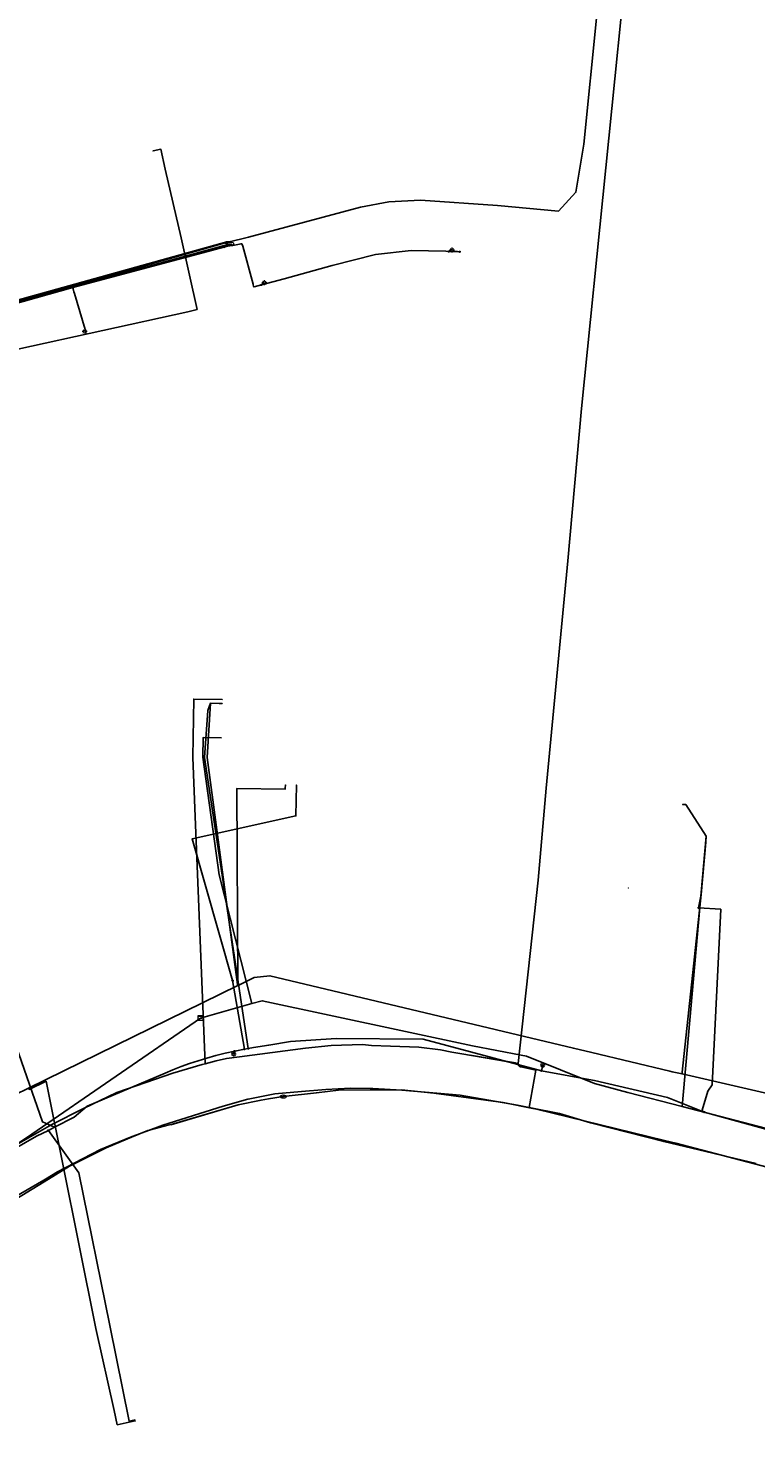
# Model space of a CAD drawing. Header units: metres. Extents: x 174261 to 174838, y 462117 to 462752.
# Tile 5 of 13: x 174502 to 174620, y 462206 to 462436. Entities that reach past the tile are written whole.
import ezdxf
from ezdxf.enums import TextEntityAlignment as Align
from ezdxf.lldxf.tags import DXFTag

# ---------------------------------------------------------------- set-up
doc = ezdxf.new("R2010")
doc.units = ezdxf.units.M
for name, color, linetype in [('B-WE-KL-DATA_KABELBED-G', 153, 'Continuous'), ('B-WE-KL-DATA_MANTELBUIS-G', 153, 'Continuous'), ('B-WE-KL-ET_LS-G', 11, 'KL-LS-N'), ('B-WE-KL-ET_LS_MANTELBUIS-G', 11, 'Continuous'), ('B-WE-KL-ET_LS_OV_LICHTMAST-S', 53, 'Continuous'), ('B-WE-KL-GAS_LD-G', 44, 'KL-GAS-LD-N')]:
    doc.layers.add(name, color=color, linetype=linetype)
doc.layers.add('B-WE-KL-WATER-G', color=5, linetype='KL-WATER-N', true_color=0x0000ff)
doc.layers.add('B-WE-KL-WATER_MANTELBUIS-G', color=5, linetype='Continuous', true_color=0x0000ff)
doc.styles.add('NLCS-ISO', font='NLCS-ISO.ttf')
doc.styles.get("Standard").update_dxf_attribs({"font": 'isocpeur.ttf'})
tags = doc.linetypes.add('KL-GAS-LD-N', pattern='A,4,-1,[69,NLCS.SHX,S=0.5,R=0,X=0,Y=0],-1,4,-1,["L",Standard,S=1,R=0,X=0.25,Y=-0.5],-2', length=13).pattern_tags.tags
tags[18] = DXFTag(74, 10)
tags = doc.linetypes.add('KL-LS-N', pattern='A,4,-1,[103,NLCS.SHX,S=0.75,R=0,X=0,Y=0],-1,4,-1,["L",Standard,S=1,R=0,X=0,Y=-0.5],-2', length=13).pattern_tags.tags
tags[18] = DXFTag(74, 10)
doc.linetypes.add('KL-WATER-N', pattern='A,7,-0.5,[168,NLCS.SHX,S=0.75,R=0,X=0.75,Y=0],-2', length=9.5)

# ---------------------------------------------------------------- blocks, each defined once
blk = doc.blocks.new('SKL-WTB_HULP_KAST-SO')
at = {"color": 0, "linetype": 'ByBlock', "lineweight": 18}
for points in [[(-2, 2), (2, 2), (2, 1.68), (-2, 1.68)], [(-2, 1.52), (2, 1.52), (2, -2), (-2, -2)]]:
    blk.add_lwpolyline(points, close=True, dxfattribs=at)
at = {"color": 0, "linetype": 'ByBlock', "lineweight": 18, "style": 'NLCS-ISO'}
blk.add_text('kast', height=1.5, dxfattribs=at).set_placement((0, 0), align=Align.MIDDLE_CENTER)
at = {"color": 0, "linetype": 'ByBlock', "lineweight": 18, "style": 'NLCS-ISO', "flags": 1}
for tag, p in [('TYPE', (2.5, 0)), ('OMSCHRIJVING', (2.5, -3)), ('LABEL', (2.5, -1.5))]:
    blk.add_attdef(tag, p, '', height=1, dxfattribs=at)
blk = doc.blocks.new('SKL-WTB_HULP_OVERIG-SO')
at = {"color": 0, "linetype": 'ByBlock', "lineweight": 18}
for points in [[(-0.1, 0.1), (0.1, -0.1)], [(0.1, 0.1), (-0.1, -0.1)]]:
    blk.add_lwpolyline(points, dxfattribs=at)
at = {"color": 0, "linetype": 'ByBlock', "lineweight": 18, "style": 'NLCS-ISO', "flags": 1}
for tag, p in [('TYPE', (1.5, 0)), ('LABEL', (1.5, -1.5)), ('OMSCHRIJVING', (1.5, -3))]:
    blk.add_attdef(tag, p, '', height=1, dxfattribs=at)
blk = doc.blocks.new('SKL-WTB_HULP_BLAASGAT-SO')
at = {"color": 0, "linetype": 'ByBlock', "lineweight": 18}
for points in [[(0.4, 0.7), (-0.4, 0.1)], [(-0.4, 0.7), (0.4, 0.1)], [(0, 0.4), (0, -0.9)]]:
    blk.add_lwpolyline(points, dxfattribs=at)
blk.add_circle((0, 0), 1, dxfattribs=at)
at = {"color": 0, "linetype": 'ByBlock', "lineweight": 18, "style": 'NLCS-ISO', "flags": 1}
for tag, p in [('TYPE', (1.5, 0)), ('LABEL', (1.5, -1.5)), ('OMSCHRIJVING', (1.5, -3))]:
    blk.add_attdef(tag, p, '', height=1, dxfattribs=at)
blk = doc.blocks.new('SKL-WTB_HULP_MOF-SO')
at = {"linetype": 'ByBlock', "lineweight": 18}
h = blk.add_hatch(color=0, dxfattribs=at)
h.dxf.hatch_style = 1
h.paths.add_polyline_path([(-0.5625, 0, 1), (0.5625, 0, 1)])
at = {"color": 0, "linetype": 'ByBlock', "lineweight": 18}
blk.add_circle((0, 0), 0.5625, dxfattribs=at)
at = {"color": 0, "linetype": 'ByBlock', "lineweight": 18, "style": 'NLCS-ISO', "flags": 1}
for tag, p in [('TYPE', (1.5, 0)), ('OMSCHRIJVING', (1.5, -3)), ('LABEL', (1.5, -1.5))]:
    blk.add_attdef(tag, p, '', height=1, dxfattribs=at)
blk = doc.blocks.new('SKL-ET_OV_LICHTMAST-SO')
at = {"color": 0, "linetype": 'ByBlock', "lineweight": 18}
for points in [[(-1.2, 0), (-2, 0)], [(-1.4, 1.4), (-0.9, 0.9)], [(0, 2), (0, 1.2)], [(0.9, 0.9), (1.4, 1.4)], [(2, 0), (1.2, 0)], [(-1.4, -1.4), (-0.9, -0.9)], [(0, -1.2), (0, -2)], [(0.9, -0.9), (1.4, -1.4)]]:
    blk.add_lwpolyline(points, dxfattribs=at)
blk.add_circle((0, 0), 1, dxfattribs=at)
blk = doc.blocks.new('SKL-WATER_BRANDKRAAN_BRANDPUT-SO')
at = {"color": 0, "linetype": 'ByBlock', "lineweight": 18}
blk.add_ellipse((0, 0), major_axis=(2.5, 0), ratio=0.54, dxfattribs=at)
at = {"color": 0, "linetype": 'ByBlock', "lineweight": 18, "style": 'NLCS-ISO'}
blk.add_text('bk', height=1.5, dxfattribs=at).set_placement((0.2, 0), align=Align.MIDDLE_CENTER)

msp = doc.modelspace()

# ---------------------------------------------------------------- linework, layer by layer
at = {"layer": 'B-WE-KL-DATA_KABELBED-G', "flags": 128}
for points in [[(174610.24, 462644.96), (174610.03, 462644.33), (174609.86, 462643.69), (174609.75, 462643.03), (174609.7, 462642.37), (174610.02, 462610.68), (174609.95, 462563.48), (174610.2, 462554.57), (174609.08, 462541.78), (174607.33, 462522.98), (174605.16, 462500), (174604.99, 462498.2), (174604.4, 462492.02), (174599.94, 462452.57), (174592, 462374.41), (174589.81, 462349.72), (174589.19, 462343.51), (174586.26, 462312.81), (174585, 462297.91), (174581.71, 462268.17)], [(174522.48, 462416.2), (174523.75, 462416.47), (174524.44, 462413.24), (174527.05, 462402.1), (174529.62, 462390.49)], [(174469.31, 462383.32), (174534.47, 462401.46), (174535.02, 462401.53)], [(174469.31, 462383.32), (174534.47, 462401.46), (174535.02, 462401.53)], [(174529.62, 462390.49), (174528.11, 462390.09), (174472.91, 462377.98), (174465.53, 462376.64)], [(174528.95, 462317.81), (174528.95, 462317.85), (174529.09, 462327.29), (174533.7, 462327.22)], [(174533.6, 462320.97), (174530.6, 462321.02), (174530.55, 462317.83), (174533.23, 462298.78), (174538.49, 462277.87)], [(174529.33, 462308.24), (174528.95, 462317.81)], [(174530.91, 462268.12), (174530.91, 462268.12), (174529.33, 462308.24)], [(174608.37, 462261.17), (174612.25, 462305.04), (174608.93, 462310.15), (174608.43, 462310.2)], [(174538.49, 462277.87), (174540.19, 462278.35), (174574.32, 462271)], [(174530.18, 462275.53), (174538.49, 462277.87)], [(174502.82, 462256.71), (174530.18, 462275.53)], [(174581.71, 462268.17), (174572.57, 462269.73), (174570.96, 462270.01), (174569.12, 462270.39), (174565.62, 462270.81), (174561.01, 462270.97), (174557.92, 462271.1), (174556.47, 462271.22), (174551.38, 462271.07), (174547.22, 462270.67), (174536.52, 462269.22), (174534.4, 462268.97), (174532.72, 462268.59), (174530.91, 462268.12), (174530.91, 462268.12)], [(174573.95, 462269.5), (174581.31, 462268.24)], [(174574.32, 462271), (174582.24, 462269.49)], [(174574.32, 462271), (174582.24, 462269.49)], [(174582.24, 462269.49), (174583.07, 462269.34), (174594.13, 462264.89), (174599.54, 462263.47)], [(174500, 462254.82), (174506.04, 462258.25), (174511.17, 462260.86), (174516.59, 462263.43), (174521.28, 462265.1), (174525.67, 462266.59), (174530.43, 462268), (174530.91, 462268.12)], [(174583.51, 462261), (174584.61, 462267.1), (174582.18, 462267.62), (174582.14, 462267.62), (174582.09, 462267.63), (174582.05, 462267.64), (174582.01, 462267.66), (174581.97, 462267.68), (174581.93, 462267.7), (174581.89, 462267.73), (174581.86, 462267.76), (174581.83, 462267.79), (174581.8, 462267.83), (174581.77, 462267.87), (174581.75, 462267.91), (174581.74, 462267.95), (174581.72, 462267.99), (174581.71, 462268.03), (174581.71, 462268.08), (174581.7, 462268.12), (174581.71, 462268.17)], [(174584.61, 462267.1), (174583.51, 462261)], [(174583.51, 462261), (174581.64, 462261.38), (174572.3, 462263.04), (174562.85, 462263.85), (174558.17, 462264.12), (174557.7, 462264.11), (174554.54, 462264.15), (174550.52, 462263.95), (174546.55, 462263.64), (174542.24, 462263.22), (174538.21, 462262.44), (174537.88, 462262.37), (174533.84, 462261.25), (174524.08, 462258.14), (174523.62, 462258), (174518.79, 462256.19), (174513.92, 462254.18), (174506.96, 462250.6), (174505.99, 462250), (174504.74, 462249.23), (174500, 462246.47)], [(174599.54, 462263.47), (174608.37, 462261.17)], [(174583.51, 462261), (174588.46, 462260.02), (174593.47, 462258.51), (174605.37, 462255.49), (174620.34, 462251.95)], [(174608.37, 462261.17), (174629.52, 462255.65), (174662.39, 462246.23), (174662.35, 462246.07)], [(174487.15, 462246.22), (174502.82, 462256.71)]]:
    msp.add_lwpolyline(points, dxfattribs=at)
at = {"layer": 'B-WE-KL-DATA_MANTELBUIS-G', "flags": 128}
for points in [[(174573.95, 462269.5), (174581.31, 462268.24)], [(174574.32, 462271), (174582.24, 462269.49)], [(174584.61, 462267.1), (174583.51, 462261)]]:
    msp.add_lwpolyline(points, dxfattribs=at)
at = {"layer": 'B-WE-KL-ET_LS-G', "flags": 128}
for points in [[(174535.17, 462400.91), (174533.99, 462400.6), (174530.55, 462399.7), (174509.45, 462394.03), (174509.44, 462394.03), (174483.48, 462386.74), (174478.51, 462385.36), (174477.72, 462385.14), (174471.38, 462383.37), (174450.63, 462377.6), (174450.3, 462377.51), (174442.03, 462375.26), (174433.25, 462372.88), (174425.14, 462370.68), (174422.41, 462369.98), (174417.73, 462368.78), (174413.34, 462367.66), (174412.42, 462367.44), (174411.74, 462367), (174411.59, 462365.96), (174412.27, 462363.3), (174414.54, 462351.38), (174414.41, 462350.88), (174412.93, 462350.63), (174412.61, 462350.01), (174416.24, 462330.87), (174417.32, 462324.92), (174418.67, 462317.51), (174418.88, 462316.25), (174416.64, 462314.2), (174405.84, 462311.84), (174403.05, 462311.17), (174402.06, 462310.93)], [(174533.99, 462400.6), (174533.96, 462400.7), (174535.4, 462400.84), (174536.77, 462401.16), (174536.89, 462401.11), (174537.04, 462400.77), (174538.73, 462394.6), (174538.73, 462394.53), (174538.8, 462394.21), (174538.88, 462394.18), (174540.06, 462394.48)], [(174570.44, 462399.89), (174570, 462399.96), (174564.37, 462400.04), (174558.57, 462399.39), (174551.52, 462397.62), (174543.75, 462395.44), (174540.06, 462394.48)], [(174570.44, 462399.89), (174570.67, 462400.11), (174570.79, 462400.15), (174570.98, 462400.12)], [(174572.23, 462399.86), (174571.87, 462399.89), (174570.44, 462399.89)], [(174509.45, 462394.03), (174509.51, 462393.82), (174509.64, 462393.34), (174509.7, 462393.07), (174511.48, 462387.22), (174511.49, 462387.04), (174511.39, 462386.93)], [(174540.06, 462394.48), (174540.28, 462394.66), (174540.53, 462394.82)], [(174533.69, 462326.58), (174531.79, 462326.61), (174531.37, 462325.41), (174530.85, 462317.82), (174537.94, 462270.58)], [(174545.74, 462313.33), (174545.66, 462308.33), (174528.8, 462304.6), (174535.38, 462281.62)], [(174611.02, 462293.4), (174611.42, 462295.58), (174612.25, 462305.04), (174608.93, 462310.15), (174608.43, 462310.2)], [(174506.47, 462257.83), (174504.53, 462258.67), (174496.42, 462281.82), (174493.49, 462290.6), (174493.02, 462292.02), (174491.6, 462291.55), (174483.39, 462288.81), (174484.12, 462286.63), (174484.92, 462286.9)], [(174611.95, 462260.27), (174611.59, 462260.57), (174612.5, 462263.66), (174613.2, 462264.7), (174614.62, 462293.18), (174611.02, 462293.4)], [(174535.38, 462281.62), (174537.31, 462270.47)], [(174426, 462206.48), (174432.66, 462210.74), (174434.99, 462212.23), (174439.87, 462215.37), (174452.02, 462223.01), (174456.17, 462225.79), (174456.57, 462226.06), (174456.95, 462226.32), (174457.45, 462226.65), (174473.4, 462237.5), (174477.83, 462240.51), (174478.58, 462241.02), (174483.43, 462243.9), (174484.71, 462244.66), (174500, 462254.29), (174503.55, 462256.38), (174505.49, 462257.3), (174506.47, 462257.83), (174509.65, 462259.46), (174511.78, 462261.26), (174524.42, 462266.59), (174525.71, 462267.14), (174527.03, 462267.65), (174528.39, 462268.14), (174529.79, 462268.61), (174531.22, 462269.04), (174532.69, 462269.44), (174534.2, 462269.81), (174535.73, 462270.16), (174537.31, 462270.47), (174537.94, 462270.58), (174538.77, 462270.73), (174541.25, 462271.15), (174544.79, 462271.74), (174552.19, 462272.22), (174566.32, 462272.12), (174585.51, 462266.99), (174593.8, 462265.45), (174594.15, 462265.38), (174605.99, 462262.63), (174611.95, 462260.27), (174640.98, 462252.26), (174660.95, 462246.79)], [(174535.73, 462270.16), (174535.56, 462269.68)], [(174585.51, 462266.99), (174585.72, 462267.88)], [(174519.56, 462210.35), (174518.58, 462210.15), (174515.46, 462225.64), (174510.45, 462250.44), (174505.49, 462257.3)]]:
    msp.add_lwpolyline(points, dxfattribs=at)
at = {"layer": 'B-WE-KL-ET_LS_MANTELBUIS-G', "flags": 128}
for points in [[(174537.04, 462400.77), (174538.73, 462394.6)], [(174509.7, 462393.07), (174511.48, 462387.22)]]:
    msp.add_lwpolyline(points, dxfattribs=at)
at = {"layer": 'B-WE-KL-GAS_LD-G', "flags": 128}
for points in [[(174534.67, 462401.41), (174537.95, 462402.23), (174556.15, 462407.09), (174560.76, 462407.97), (174565.86, 462408.24), (174578.39, 462407.35), (174588.26, 462406.43), (174591.11, 462409.51), (174592.4, 462417.33), (174594.53, 462438.28), (174597.17, 462463), (174600.23, 462490.83), (174603.17, 462520.43), (174604.3, 462537.63), (174605.5, 462557.14), (174606.21, 462580.14), (174606.23, 462602.2), (174606.12, 462610.65), (174605.68, 462644.95)], [(174413.36, 462367.93), (174425.02, 462370.98), (174450.28, 462377.83), (174463.87, 462381.61), (174483.39, 462387.05), (174509.43, 462394.26), (174534.38, 462401.33), (174534.67, 462401.41)], [(174536.24, 462280.81), (174536.18, 462280.95), (174531.25, 462317.81), (174531.79, 462326.61), (174533.19, 462326.58)], [(174533.19, 462326.58), (174533.69, 462326.58)], [(174536.38, 462280.88), (174536.26, 462281.1), (174536.07, 462312.75), (174543.94, 462312.67), (174543.94, 462312.85)], [(174543.94, 462312.85), (174543.95, 462313.35)], [(174608.34, 462266.46), (174608.36, 462266.73), (174611.42, 462295.58), (174612.17, 462304.04), (174612.25, 462305.04), (174608.93, 462310.15), (174608.43, 462310.2)], [(174668.36, 462252.54), (174664.12, 462253.63), (174608.34, 462266.46), (174606.75, 462266.82), (174606.37, 462266.91), (174593.7, 462269.93), (174590.71, 462270.64), (174541.44, 462282.39), (174538.91, 462282.12), (174536.38, 462280.88), (174536.24, 462280.81), (174502.28, 462264.18), (174501.82, 462263.96), (174500.45, 462263.28), (174491.3, 462258.81), (174481.59, 462254.05), (174477.57, 462247.76), (174475.77, 462244.94), (174472.55, 462239.91), (174456.48, 462230.16), (174455.54, 462229.59), (174451.25, 462226.96), (174441.07, 462220.72), (174425.56, 462212.17), (174423.8, 462211.12)], [(174502.28, 462264.18), (174502.39, 462263.96), (174505.11, 462265.29), (174513.2, 462225.19), (174516.16, 462211.88)], [(174516.16, 462211.88), (174516.66, 462209.56), (174519.6, 462210.16)]]:
    msp.add_lwpolyline(points, dxfattribs=at)
at = {"layer": 'B-WE-KL-WATER-G', "flags": 128}
for points in [[(174535.06, 462401.16), (174534.62, 462401.03), (174509.47, 462394.1), (174483.42, 462386.88), (174450.32, 462377.69), (174437.73, 462374.24), (174425.11, 462370.78)], [(174438.46, 462207), (174453.11, 462216.31), (174456.34, 462218.36), (174475.85, 462230.9), (174476.89, 462231.57), (174477.85, 462232.19), (174478.45, 462232.57), (174490.5, 462240.24), (174505.5, 462249.41), (174508.94, 462251.52), (174514.85, 462254.5), (174519, 462256.21), (174521.61, 462257.29), (174522.08, 462257.41), (174523.67, 462257.81), (174525.82, 462258.36), (174536.28, 462261.45), (174540.01, 462262.21), (174541.2, 462262.4), (174543.61, 462262.78)], [(174543.61, 462262.78), (174548.99, 462263.4), (174552.58, 462263.81), (174562.79, 462263.88), (174568.05, 462263.36), (174579.29, 462261.84), (174584.14, 462260.85), (174584.73, 462260.73), (174605.49, 462255.67), (174607.35, 462255.22), (174615.77, 462253.02), (174635.97, 462247.69), (174647.71, 462244.63), (174655.68, 462242.57)]]:
    msp.add_lwpolyline(points, dxfattribs=at)
at = {"layer": 'B-WE-KL-WATER_MANTELBUIS-G', "flags": 128}
msp.add_lwpolyline([(174536.27, 462261.45), (174525.34, 462258.22)], dxfattribs=at)

# ---------------------------------------------------------------- block references
at = {"layer": 'B-WE-KL-DATA_KABELBED-G', "xscale": 0.2, "yscale": 0.2, "zscale": 0.2}
for name, p in [('SKL-WTB_HULP_OVERIG-SO', (174522.48, 462416.2)), ('SKL-WTB_HULP_OVERIG-SO', (174529.62, 462390.49)), ('SKL-WTB_HULP_OVERIG-SO', (174529.62, 462390.49)), ('SKL-WTB_HULP_OVERIG-SO', (174533.7, 462327.22)), ('SKL-WTB_HULP_OVERIG-SO', (174528.95, 462317.81)), ('SKL-WTB_HULP_OVERIG-SO', (174528.95, 462317.81)), ('SKL-WTB_HULP_OVERIG-SO', (174529.33, 462308.24)), ('SKL-WTB_HULP_OVERIG-SO', (174529.33, 462308.24)), ('SKL-WTB_HULP_KAST-SO', (174530.18, 462275.53)), ('SKL-WTB_HULP_OVERIG-SO', (174530.91, 462268.12)), ('SKL-WTB_HULP_OVERIG-SO', (174530.91, 462268.12)), ('SKL-WTB_HULP_OVERIG-SO', (174530.91, 462268.12)), ('SKL-WTB_HULP_OVERIG-SO', (174581.71, 462268.17)), ('SKL-WTB_HULP_OVERIG-SO', (174581.71, 462268.17)), ('SKL-WTB_HULP_OVERIG-SO', (174581.71, 462268.17)), ('SKL-WTB_HULP_OVERIG-SO', (174583.51, 462261)), ('SKL-WTB_HULP_OVERIG-SO', (174583.51, 462261)), ('SKL-WTB_HULP_OVERIG-SO', (174583.51, 462261))]:
    msp.add_blockref(name, p, dxfattribs=at)
at = {"layer": 'B-WE-KL-ET_LS-G', "xscale": 0.2, "yscale": 0.2, "zscale": 0.2}
for name, p in [('SKL-WTB_HULP_MOF-SO', (174533.99, 462400.6)), ('SKL-WTB_HULP_MOF-SO', (174535.17, 462400.91)), ('SKL-WTB_HULP_MOF-SO', (174570.44, 462399.89)), ('SKL-WTB_HULP_MOF-SO', (174572.23, 462399.86)), ('SKL-WTB_HULP_MOF-SO', (174509.45, 462394.03)), ('SKL-WTB_HULP_MOF-SO', (174540.06, 462394.48)), ('SKL-WTB_HULP_OVERIG-SO', (174533.69, 462326.58)), ('SKL-WTB_HULP_OVERIG-SO', (174533.69, 462326.58)), ('SKL-WTB_HULP_OVERIG-SO', (174545.74, 462313.33)), ('SKL-WTB_HULP_OVERIG-SO', (174608.43, 462310.2)), ('SKL-WTB_HULP_OVERIG-SO', (174599.62, 462296.62)), ('SKL-WTB_HULP_MOF-SO', (174611.02, 462293.4)), ('SKL-WTB_HULP_MOF-SO', (174535.38, 462281.62)), ('SKL-WTB_HULP_MOF-SO', (174535.73, 462270.16)), ('SKL-WTB_HULP_MOF-SO', (174537.31, 462270.47)), ('SKL-WTB_HULP_MOF-SO', (174537.94, 462270.58)), ('SKL-WTB_HULP_MOF-SO', (174585.51, 462266.99)), ('SKL-WTB_HULP_MOF-SO', (174611.95, 462260.27)), ('SKL-WTB_HULP_MOF-SO', (174506.47, 462257.83)), ('SKL-WTB_HULP_MOF-SO', (174505.49, 462257.3)), ('SKL-WTB_HULP_OVERIG-SO', (174519.56, 462210.35))]:
    msp.add_blockref(name, p, dxfattribs=at)
at = {"layer": 'B-WE-KL-ET_LS_OV_LICHTMAST-S', "xscale": 0.2, "yscale": 0.2, "zscale": 0.2}
for p in [(174570.98, 462400.12), (174540.53, 462394.82), (174511.39, 462386.93), (174535.56, 462269.68), (174585.72, 462267.88)]:
    msp.add_blockref('SKL-ET_OV_LICHTMAST-SO', p, dxfattribs=at)
at = {"layer": 'B-WE-KL-GAS_LD-G', "xscale": 0.2, "yscale": 0.2, "zscale": 0.2}
for name, p in [('SKL-WTB_HULP_BLAASGAT-SO', (174534.38, 462401.33)), ('SKL-WTB_HULP_OVERIG-SO', (174534.67, 462401.41)), ('SKL-WTB_HULP_OVERIG-SO', (174533.19, 462326.58)), ('SKL-WTB_HULP_OVERIG-SO', (174533.69, 462326.58)), ('SKL-WTB_HULP_OVERIG-SO', (174543.94, 462312.85)), ('SKL-WTB_HULP_OVERIG-SO', (174543.95, 462313.35)), ('SKL-WTB_HULP_OVERIG-SO', (174608.43, 462310.2)), ('SKL-WTB_HULP_OVERIG-SO', (174536.24, 462280.81)), ('SKL-WTB_HULP_OVERIG-SO', (174536.38, 462280.88)), ('SKL-WTB_HULP_OVERIG-SO', (174606.75, 462266.82)), ('SKL-WTB_HULP_OVERIG-SO', (174608.34, 462266.46)), ('SKL-WTB_HULP_OVERIG-SO', (174502.28, 462264.18)), ('SKL-WTB_HULP_OVERIG-SO', (174516.16, 462211.88)), ('SKL-WTB_HULP_OVERIG-SO', (174519.6, 462210.16))]:
    msp.add_blockref(name, p, dxfattribs=at)
at = {"layer": 'B-WE-KL-WATER-G', "xscale": 0.2, "yscale": 0.2, "zscale": 0.2}
for name, p in [('SKL-WATER_BRANDKRAAN_BRANDPUT-SO', (174535.06, 462401.16)), ('SKL-WTB_HULP_OVERIG-SO', (174541.2, 462262.4)), ('SKL-WATER_BRANDKRAAN_BRANDPUT-SO', (174543.61, 462262.78)), ('SKL-WTB_HULP_OVERIG-SO', (174548.99, 462263.4)), ('SKL-WTB_HULP_OVERIG-SO', (174584.14, 462260.85)), ('SKL-WTB_HULP_OVERIG-SO', (174519, 462256.21)), ('SKL-WTB_HULP_OVERIG-SO', (174522.08, 462257.41))]:
    msp.add_blockref(name, p, dxfattribs=at)

doc.saveas('drawing.dxf')
